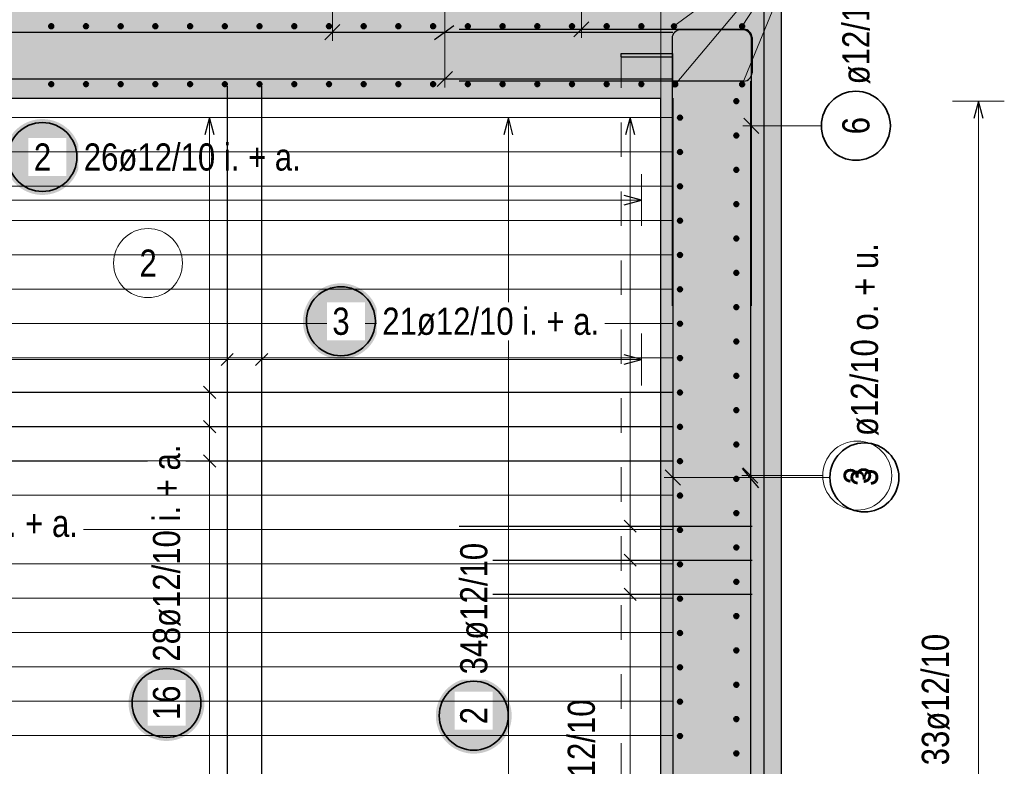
# Model space of a CAD drawing. Header units: millimetres. Extents: x 0 to 30.5, y -1.8 to 21.
# Tile 24 of 34: x 13.6 to 16.4, y 15.8 to 18. Entities that reach past the tile are written whole.
import ezdxf

# ---------------------------------------------------------------- set-up
doc = ezdxf.new("R2010")
doc.units = ezdxf.units.MM
doc.linetypes.add('HIDDEN', pattern=[0.375, 0.25, -0.125])
for name, color, linetype, lineweight in [('Geschnittene Kanten', 7, 'Continuous', 20), ('nplo', 7, 'Continuous', 20), ('Schraffuren', 7, 'Continuous', 20)]:
    doc.layers.add(name, color=color, linetype=linetype, lineweight=lineweight)
doc.styles.add('Arial Narrow', font='ARIALN.TTF')
doc.linetypes.add('STRAKON_Linetype_13', pattern='A,15,[130,ltypeshp.shx,S=1.875,R=-30,X=0,Y=0],-1.875,[130,ltypeshp.shx,S=1.875,R=-30,X=0,Y=0]', length=16.875)

msp = doc.modelspace()

# ---------------------------------------------------------------- hatches: boundary and pattern name
at = {"lineweight": 25, "true_color": 0xcef2bf}
for points in [[(12.838238, 17.757504), (15.453238, 17.757504), (15.453238, 18.007504), (12.838238, 18.007504)], [(15.753238, 14.357504), (15.753238, 18.007504), (15.453238, 18.007504), (15.453238, 14.357504)]]:
    msp.add_hatch(color=254, dxfattribs=at).paths.add_polyline_path(points)
at = {"lineweight": 25, "true_color": 0xffffff}
for points in [[(13.769444, 17.587234), (13.769377, 17.591073), (13.769176, 17.594907), (13.768841, 17.598732), (13.768373, 17.602543), (13.767773, 17.606335), (13.76704, 17.610104), (13.766176, 17.613845), (13.765183, 17.617554), (13.76406, 17.621225), (13.76281, 17.624856), (13.761434, 17.62844), (13.759934, 17.631975), (13.758311, 17.635454), (13.756568, 17.638875), (13.754707, 17.642234), (13.752729, 17.645525), (13.750638, 17.648745), (13.748436, 17.65189), (13.746125, 17.654956), (13.743709, 17.65794), (13.74119, 17.660838), (13.738571, 17.663646), (13.735856, 17.666361), (13.733048, 17.66898), (13.73015, 17.671498), (13.727167, 17.673915), (13.7241, 17.676225), (13.720955, 17.678428), (13.717735, 17.680519), (13.714444, 17.682496), (13.711086, 17.684358), (13.707665, 17.686101), (13.704185, 17.687724), (13.700651, 17.689224), (13.697066, 17.6906), (13.693436, 17.69185), (13.689764, 17.692972), (13.686055, 17.693966), (13.682314, 17.69483), (13.678545, 17.695562), (13.674753, 17.696163), (13.670942, 17.696631), (13.667117, 17.696966), (13.663283, 17.697167), (13.659444, 17.697234), (13.655605, 17.697167), (13.651771, 17.696966), (13.647946, 17.696631), (13.644135, 17.696163), (13.640342, 17.695562), (13.636573, 17.69483), (13.632832, 17.693966), (13.629124, 17.692972), (13.625452, 17.69185), (13.621822, 17.6906), (13.618237, 17.689224), (13.614703, 17.687724), (13.611223, 17.686101), (13.607802, 17.684358), (13.604444, 17.682496), (13.601153, 17.680519), (13.597933, 17.678428), (13.594787, 17.676225), (13.591721, 17.673915), (13.588737, 17.671498), (13.585839, 17.66898), (13.583031, 17.666361), (13.580316, 17.663646), (13.577698, 17.660838), (13.575179, 17.65794), (13.572763, 17.654956), (13.570452, 17.65189), (13.56825, 17.648745), (13.566158, 17.645525), (13.564181, 17.642234), (13.56232, 17.638875), (13.560576, 17.635454), (13.558954, 17.631975), (13.557454, 17.62844), (13.556078, 17.624856), (13.554828, 17.621225), (13.553705, 17.617554), (13.552711, 17.613845), (13.551848, 17.610104), (13.551115, 17.606335), (13.550514, 17.602543), (13.550046, 17.598732), (13.549712, 17.594907), (13.549511, 17.591073), (13.549444, 17.587234), (13.549511, 17.583395), (13.549712, 17.57956), (13.550046, 17.575735), (13.550514, 17.571925), (13.551115, 17.568132), (13.551848, 17.564363), (13.552711, 17.560622), (13.553705, 17.556913), (13.554828, 17.553242), (13.556078, 17.549611), (13.557454, 17.546027), (13.558954, 17.542493), (13.560576, 17.539013), (13.56232, 17.535592), (13.564181, 17.532234), (13.566158, 17.528942), (13.56825, 17.525722), (13.570452, 17.522577), (13.572763, 17.519511), (13.575179, 17.516527), (13.577698, 17.513629), (13.580316, 17.510821), (13.583031, 17.508106), (13.585839, 17.505488), (13.588737, 17.502969), (13.591721, 17.500552), (13.594787, 17.498242), (13.597933, 17.496039), (13.601153, 17.493948), (13.604444, 17.491971), (13.607802, 17.490109), (13.611223, 17.488366), (13.614703, 17.486744), (13.618237, 17.485243), (13.621822, 17.483867), (13.625452, 17.482617), (13.629124, 17.481495), (13.632832, 17.480501), (13.636573, 17.479637), (13.640342, 17.478905), (13.644135, 17.478304), (13.647946, 17.477836), (13.651771, 17.477502), (13.655605, 17.477301), (13.659444, 17.477234), (13.663283, 17.477301), (13.667117, 17.477502), (13.670942, 17.477836), (13.674753, 17.478304), (13.678545, 17.478905), (13.682314, 17.479637), (13.686055, 17.480501), (13.689764, 17.481495), (13.693436, 17.482617), (13.697066, 17.483867), (13.700651, 17.485243), (13.704185, 17.486744), (13.707665, 17.488366), (13.711086, 17.490109), (13.714444, 17.491971), (13.717735, 17.493948), (13.720955, 17.496039), (13.7241, 17.498242), (13.727167, 17.500552), (13.73015, 17.502969), (13.733048, 17.505488), (13.735856, 17.508106), (13.738571, 17.510821), (13.74119, 17.513629), (13.743709, 17.516527), (13.746125, 17.519511), (13.748436, 17.522577), (13.750638, 17.525722), (13.752729, 17.528942), (13.754707, 17.532234), (13.756568, 17.535592), (13.758311, 17.539013), (13.759934, 17.542493), (13.761434, 17.546027), (13.76281, 17.549611), (13.76406, 17.553242), (13.765183, 17.556913), (13.766176, 17.560622), (13.76704, 17.564363), (13.767773, 17.568132), (13.768373, 17.571925), (13.768841, 17.575735), (13.769176, 17.57956)], [(14.635332, 17.110948), (14.635265, 17.114787), (14.635064, 17.118621), (14.63473, 17.122446), (14.634262, 17.126257), (14.633661, 17.130049), (14.632929, 17.133818), (14.632065, 17.137559), (14.631071, 17.141268), (14.629949, 17.14494), (14.628699, 17.14857), (14.627323, 17.152155), (14.625822, 17.155689), (14.6242, 17.159169), (14.622457, 17.16259), (14.620595, 17.165948), (14.618618, 17.169239), (14.616527, 17.172459), (14.614324, 17.175604), (14.612014, 17.178671), (14.609597, 17.181655), (14.607078, 17.184552), (14.60446, 17.18736), (14.601745, 17.190075), (14.598937, 17.192694), (14.596039, 17.195213), (14.593055, 17.197629), (14.589989, 17.19994), (14.586844, 17.202142), (14.583624, 17.204233), (14.580332, 17.206211), (14.576974, 17.208072), (14.573553, 17.209815), (14.570073, 17.211438), (14.566539, 17.212938), (14.562955, 17.214314), (14.559324, 17.215564), (14.555652, 17.216687), (14.551944, 17.217681), (14.548203, 17.218544), (14.544434, 17.219277), (14.540641, 17.219877), (14.536831, 17.220345), (14.533006, 17.22068), (14.529171, 17.220881), (14.525332, 17.220948), (14.521493, 17.220881), (14.517659, 17.22068), (14.513834, 17.220345), (14.510023, 17.219877), (14.506231, 17.219277), (14.502462, 17.218544), (14.498721, 17.217681), (14.495012, 17.216687), (14.491341, 17.215564), (14.48771, 17.214314), (14.484126, 17.212938), (14.480591, 17.211438), (14.477112, 17.209815), (14.473691, 17.208072), (14.470332, 17.206211), (14.467041, 17.204233), (14.463821, 17.202142), (14.460676, 17.19994), (14.45761, 17.197629), (14.454626, 17.195213), (14.451728, 17.192694), (14.44892, 17.190075), (14.446205, 17.18736), (14.443586, 17.184552), (14.441067, 17.181655), (14.438651, 17.178671), (14.436341, 17.175604), (14.434138, 17.172459), (14.432047, 17.169239), (14.43007, 17.165948), (14.428208, 17.16259), (14.426465, 17.159169), (14.424842, 17.155689), (14.423342, 17.152155), (14.421966, 17.14857), (14.420716, 17.14494), (14.419594, 17.141268), (14.4186, 17.137559), (14.417736, 17.133818), (14.417004, 17.130049), (14.416403, 17.126257), (14.415935, 17.122446), (14.4156, 17.118621), (14.415399, 17.114787), (14.415332, 17.110948), (14.415399, 17.107109), (14.4156, 17.103275), (14.415935, 17.09945), (14.416403, 17.095639), (14.417004, 17.091847), (14.417736, 17.088078), (14.4186, 17.084337), (14.419594, 17.080628), (14.420716, 17.076956), (14.421966, 17.073326), (14.423342, 17.069741), (14.424842, 17.066207), (14.426465, 17.062727), (14.428208, 17.059306), (14.43007, 17.055948), (14.432047, 17.052657), (14.434138, 17.049437), (14.436341, 17.046292), (14.438651, 17.043225), (14.441067, 17.040241), (14.443586, 17.037344), (14.446205, 17.034536), (14.44892, 17.031821), (14.451728, 17.029202), (14.454626, 17.026683), (14.45761, 17.024267), (14.460676, 17.021956), (14.463821, 17.019754), (14.467041, 17.017663), (14.470332, 17.015685), (14.473691, 17.013824), (14.477112, 17.012081), (14.480591, 17.010458), (14.484126, 17.008958), (14.48771, 17.007582), (14.491341, 17.006332), (14.495012, 17.005209), (14.498721, 17.004215), (14.502462, 17.003352), (14.506231, 17.002619), (14.510023, 17.002019), (14.513834, 17.001551), (14.517659, 17.001216), (14.521493, 17.001015), (14.525332, 17.000948), (14.529171, 17.001015), (14.533006, 17.001216), (14.536831, 17.001551), (14.540641, 17.002019), (14.544434, 17.002619), (14.548203, 17.003352), (14.551944, 17.004215), (14.555652, 17.005209), (14.559324, 17.006332), (14.562955, 17.007582), (14.566539, 17.008958), (14.570073, 17.010458), (14.573553, 17.012081), (14.576974, 17.013824), (14.580332, 17.015685), (14.583624, 17.017663), (14.586844, 17.019754), (14.589989, 17.021956), (14.593055, 17.024267), (14.596039, 17.026683), (14.598937, 17.029202), (14.601745, 17.031821), (14.60446, 17.034536), (14.607078, 17.037344), (14.609597, 17.040241), (14.612014, 17.043225), (14.614324, 17.046292), (14.616527, 17.049437), (14.618618, 17.052657), (14.620595, 17.055948), (14.622457, 17.059306), (14.6242, 17.062727), (14.625822, 17.066207), (14.627323, 17.069741), (14.628699, 17.073326), (14.629949, 17.076956), (14.631071, 17.080628), (14.632065, 17.084337), (14.632929, 17.088078), (14.633661, 17.091847), (14.634262, 17.095639), (14.63473, 17.09945), (14.635064, 17.103275)], [(14.129457, 16.003937), (14.12939, 16.007776), (14.129189, 16.011611), (14.128854, 16.015436), (14.128387, 16.019247), (14.127786, 16.023039), (14.127053, 16.026808), (14.12619, 16.030549), (14.125196, 16.034258), (14.124073, 16.037929), (14.122823, 16.04156), (14.121447, 16.045144), (14.119947, 16.048679), (14.118324, 16.052158), (14.116581, 16.055579), (14.11472, 16.058937), (14.112742, 16.062229), (14.110651, 16.065449), (14.108449, 16.068594), (14.106138, 16.07166), (14.103722, 16.074644), (14.101203, 16.077542), (14.098584, 16.08035), (14.095869, 16.083065), (14.093061, 16.085683), (14.090164, 16.088202), (14.08718, 16.090619), (14.084113, 16.092929), (14.080968, 16.095132), (14.077748, 16.097223), (14.074457, 16.0992), (14.071099, 16.101062), (14.067678, 16.102805), (14.064198, 16.104427), (14.060664, 16.105928), (14.057079, 16.107304), (14.053449, 16.108554), (14.049777, 16.109676), (14.046068, 16.11067), (14.042327, 16.111534), (14.038558, 16.112266), (14.034766, 16.112867), (14.030955, 16.113335), (14.02713, 16.11367), (14.023296, 16.11387), (14.019457, 16.113937), (14.015618, 16.11387), (14.011784, 16.11367), (14.007959, 16.113335), (14.004148, 16.112867), (14.000356, 16.112266), (13.996587, 16.111534), (13.992846, 16.11067), (13.989137, 16.109676), (13.985465, 16.108554), (13.981835, 16.107304), (13.97825, 16.105928), (13.974716, 16.104427), (13.971236, 16.102805), (13.967815, 16.101062), (13.964457, 16.0992), (13.961166, 16.097223), (13.957946, 16.095132), (13.954801, 16.092929), (13.951734, 16.090619), (13.94875, 16.088202), (13.945853, 16.085683), (13.943045, 16.083065), (13.94033, 16.08035), (13.937711, 16.077542), (13.935192, 16.074644), (13.932776, 16.07166), (13.930465, 16.068594), (13.928263, 16.065449), (13.926172, 16.062229), (13.924194, 16.058937), (13.922333, 16.055579), (13.92059, 16.052158), (13.918967, 16.048679), (13.917467, 16.045144), (13.916091, 16.04156), (13.914841, 16.037929), (13.913718, 16.034258), (13.912725, 16.030549), (13.911861, 16.026808), (13.911128, 16.023039), (13.910528, 16.019247), (13.91006, 16.015436), (13.909725, 16.011611), (13.909524, 16.007776), (13.909457, 16.003937), (13.909524, 16.000099), (13.909725, 15.996264), (13.91006, 15.992439), (13.910528, 15.988628), (13.911128, 15.984836), (13.911861, 15.981067), (13.912725, 15.977326), (13.913718, 15.973617), (13.914841, 15.969946), (13.916091, 15.966315), (13.917467, 15.962731), (13.918967, 15.959196), (13.92059, 15.955717), (13.922333, 15.952296), (13.924194, 15.948937), (13.926172, 15.945646), (13.928263, 15.942426), (13.930465, 15.939281), (13.932776, 15.936215), (13.935192, 15.933231), (13.937711, 15.930333), (13.94033, 15.927525), (13.943045, 15.92481), (13.945853, 15.922192), (13.94875, 15.919673), (13.951734, 15.917256), (13.954801, 15.914946), (13.957946, 15.912743), (13.961166, 15.910652), (13.964457, 15.908675), (13.967815, 15.906813), (13.971236, 15.90507), (13.974716, 15.903447), (13.97825, 15.901947), (13.981835, 15.900571), (13.985465, 15.899321), (13.989137, 15.898199), (13.992846, 15.897205), (13.996587, 15.896341), (14.000356, 15.895609), (14.004148, 15.895008), (14.007959, 15.89454), (14.011784, 15.894205), (14.015618, 15.894004), (14.019457, 15.893937), (14.023296, 15.894004), (14.02713, 15.894205), (14.030955, 15.89454), (14.034766, 15.895008), (14.038558, 15.895609), (14.042327, 15.896341), (14.046068, 15.897205), (14.049777, 15.898199), (14.053449, 15.899321), (14.057079, 15.900571), (14.060664, 15.901947), (14.064198, 15.903447), (14.067678, 15.90507), (14.071099, 15.906813), (14.074457, 15.908675), (14.077748, 15.910652), (14.080968, 15.912743), (14.084113, 15.914946), (14.08718, 15.917256), (14.090164, 15.919673), (14.093061, 15.922192), (14.095869, 15.92481), (14.098584, 15.927525), (14.101203, 15.930333), (14.103722, 15.933231), (14.106138, 15.936215), (14.108449, 15.939281), (14.110651, 15.942426), (14.112742, 15.945646), (14.11472, 15.948937), (14.116581, 15.952296), (14.118324, 15.955717), (14.119947, 15.959196), (14.121447, 15.962731), (14.122823, 15.966315), (14.124073, 15.969946), (14.125196, 15.973617), (14.12619, 15.977326), (14.127053, 15.981067), (14.127786, 15.984836), (14.128387, 15.988628), (14.128854, 15.992439), (14.129189, 15.996264)], [(15.020814, 15.967088), (15.020747, 15.970927), (15.020547, 15.974761), (15.020212, 15.978586), (15.019744, 15.982397), (15.019143, 15.986189), (15.018411, 15.989958), (15.017547, 15.993699), (15.016553, 15.997408), (15.015431, 16.001079), (15.014181, 16.00471), (15.012805, 16.008294), (15.011304, 16.011829), (15.009682, 16.015308), (15.007939, 16.018729), (15.006077, 16.022088), (15.0041, 16.025379), (15.002009, 16.028599), (14.999806, 16.031744), (14.997496, 16.03481), (14.995079, 16.037794), (14.99256, 16.040692), (14.989942, 16.0435), (14.987227, 16.046215), (14.984419, 16.048834), (14.981521, 16.051353), (14.978537, 16.053769), (14.975471, 16.056079), (14.972326, 16.058282), (14.969106, 16.060373), (14.965814, 16.06235), (14.962456, 16.064212), (14.959035, 16.065955), (14.955556, 16.067578), (14.952021, 16.069078), (14.948437, 16.070454), (14.944806, 16.071704), (14.941135, 16.072826), (14.937426, 16.07382), (14.933685, 16.074684), (14.929916, 16.075416), (14.926124, 16.076017), (14.922313, 16.076485), (14.918488, 16.07682), (14.914653, 16.077021), (14.910814, 16.077088), (14.906976, 16.077021), (14.903141, 16.07682), (14.899316, 16.076485), (14.895505, 16.076017), (14.891713, 16.075416), (14.887944, 16.074684), (14.884203, 16.07382), (14.880494, 16.072826), (14.876823, 16.071704), (14.873192, 16.070454), (14.869608, 16.069078), (14.866073, 16.067578), (14.862594, 16.065955), (14.859173, 16.064212), (14.855814, 16.06235), (14.852523, 16.060373), (14.849303, 16.058282), (14.846158, 16.056079), (14.843092, 16.053769), (14.840108, 16.051353), (14.83721, 16.048834), (14.834402, 16.046215), (14.831687, 16.0435), (14.829069, 16.040692), (14.82655, 16.037794), (14.824133, 16.03481), (14.821823, 16.031744), (14.81962, 16.028599), (14.817529, 16.025379), (14.815552, 16.022088), (14.81369, 16.018729), (14.811947, 16.015308), (14.810324, 16.011829), (14.808824, 16.008294), (14.807448, 16.00471), (14.806198, 16.001079), (14.805076, 15.997408), (14.804082, 15.993699), (14.803218, 15.989958), (14.802486, 15.986189), (14.801885, 15.982397), (14.801417, 15.978586), (14.801082, 15.974761), (14.800881, 15.970927), (14.800814, 15.967088), (14.800881, 15.963249), (14.801082, 15.959414), (14.801417, 15.955589), (14.801885, 15.951779), (14.802486, 15.947986), (14.803218, 15.944217), (14.804082, 15.940476), (14.805076, 15.936768), (14.806198, 15.933096), (14.807448, 15.929465), (14.808824, 15.925881), (14.810324, 15.922347), (14.811947, 15.918867), (14.81369, 15.915446), (14.815552, 15.912088), (14.817529, 15.908796), (14.81962, 15.905576), (14.821823, 15.902431), (14.824133, 15.899365), (14.82655, 15.896381), (14.829069, 15.893483), (14.831687, 15.890675), (14.834402, 15.88796), (14.83721, 15.885342), (14.840108, 15.882823), (14.843092, 15.880406), (14.846158, 15.878096), (14.849303, 15.875893), (14.852523, 15.873802), (14.855814, 15.871825), (14.859173, 15.869963), (14.862594, 15.86822), (14.866073, 15.866598), (14.869608, 15.865097), (14.873192, 15.863721), (14.876823, 15.862471), (14.880494, 15.861349), (14.884203, 15.860355), (14.887944, 15.859491), (14.891713, 15.858759), (14.895505, 15.858158), (14.899316, 15.85769), (14.903141, 15.857356), (14.906976, 15.857155), (14.910814, 15.857088), (14.914653, 15.857155), (14.918488, 15.857356), (14.922313, 15.85769), (14.926124, 15.858158), (14.929916, 15.858759), (14.933685, 15.859491), (14.937426, 15.860355), (14.941135, 15.861349), (14.944806, 15.862471), (14.948437, 15.863721), (14.952021, 15.865097), (14.955556, 15.866598), (14.959035, 15.86822), (14.962456, 15.869963), (14.965814, 15.871825), (14.969106, 15.873802), (14.972326, 15.875893), (14.975471, 15.878096), (14.978537, 15.880406), (14.981521, 15.882823), (14.984419, 15.885342), (14.987227, 15.88796), (14.989942, 15.890675), (14.99256, 15.893483), (14.995079, 15.896381), (14.997496, 15.899365), (14.999806, 15.902431), (15.002009, 15.905576), (15.0041, 15.908796), (15.006077, 15.912088), (15.007939, 15.915446), (15.009682, 15.918867), (15.011304, 15.922347), (15.012805, 15.925881), (15.014181, 15.929465), (15.015431, 15.933096), (15.016553, 15.936768), (15.017547, 15.940476), (15.018411, 15.944217), (15.019143, 15.947986), (15.019744, 15.951779), (15.020212, 15.955589), (15.020547, 15.959414)]]:
    msp.add_hatch(color=7, dxfattribs=at).paths.add_polyline_path(points)
at = {"layer": 'Schraffuren', "lineweight": 25, "true_color": 0xeaffea}
msp.add_hatch(color=7, dxfattribs=at).paths.add_polyline_path([(15.803238, 13.557743), (15.803238, 18.057504), (15.753238, 18.057504), (15.753238, 14.357504), (15.738238, 13.557743)])
at = {"layer": 'Schraffuren', "lineweight": 25, "true_color": 0xff0000}
msp.add_hatch(color=1, dxfattribs=at).paths.add_polyline_path([(15.488238, 17.877504), (15.488238, 17.887504), (15.338238, 17.887504), (15.338238, 17.877504)])

# ---------------------------------------------------------------- linework, layer by layer
at = {"color": 9, "linetype": 'Continuous', "lineweight": 0}
for p, q in [((14.500648, 18.293836), (14.500648, 17.924128)), ((14.478551, 17.927031), (14.522745, 17.971225)), ((15.691141, 16.68549), (15.735335, 16.641296)), ((15.923376, 16.663393), (15.688238, 16.663393))]:
    msp.add_line(p, q, dxfattribs=at)
at = {"color": 5, "linetype": 'Continuous', "lineweight": 18}
for p, q in [((14.826978, 18.304412), (14.826978, 17.788504)), ((15.222928, 18.275875), (15.222928, 17.932504)), ((15.491545, 17.966197), (15.875444, 18.251434)), ((15.495398, 17.79792), (15.875444, 18.251434)), ((15.689367, 17.966197), (15.875444, 18.251434)), ((15.689367, 17.79792), (15.875444, 18.251434)), ((16.45, 17.749128), (16.3, 17.749128)), ((16.375, 17.749128), (16.375, 14.563507)), ((14.219457, 17.701504), (14.069457, 17.701504)), ((15.086208, 17.7015), (14.936208, 17.7015)), ((15.011208, 14.413504), (15.011208, 17.7015)), ((15.439432, 17.701504), (15.289432, 17.701504)), ((15.364432, 14.443507), (15.364432, 17.701504)), ((15.91944, 17.677808), (15.691099, 17.677808)), ((15.397236, 17.387234), (15.397236, 17.537234)), ((12.879238, 17.462234), (15.397236, 17.462234)), ((14.195218, 16.925), (14.195218, 17.075)), ((14.295386, 16.925), (14.295386, 17.075)), ((15.397238, 16.925), (15.397238, 17.075)), ((15.397238, 17), (13.39387, 17)), ((14.069457, 16.905069), (14.219457, 16.905069)), ((14.069457, 16.805515), (14.219457, 16.805515)), ((14.069457, 16.70596), (14.219457, 16.70596)), ((15.944132, 16.658048), (15.463238, 16.658048)), ((15.289432, 16.516778), (15.439432, 16.516778)), ((15.289432, 16.41805), (15.439432, 16.41805)), ((15.289432, 16.319323), (15.439432, 16.319323))]:
    msp.add_line(p, q, dxfattribs=at)
at = {"color": 6, "linetype": 'STRAKON_Linetype_13', "lineweight": 13, "ltscale": 0.01}
msp.add_line((15.453238, 17.757504), (15.453238, 18.007504), dxfattribs=at)
at = {"color": 3, "linetype": 'Continuous', "lineweight": 25}
for p, q in [((14.797091, 17.927892), (14.853028, 17.968912)), ((15.200831, 17.935407), (15.245025, 17.979601)), ((12.894237, 17.949128), (15.488237, 17.949128)), ((14.868238, 17.957504), (15.694238, 17.957504)), ((15.692099, 17.955581), (15.510099, 17.955581)), ((15.486099, 17.931581), (15.486099, 17.155581)), ((15.716099, 17.155581), (15.716099, 17.931581)), ((15.718238, 17.933504), (15.718238, 17.831504)), ((14.804881, 17.791407), (14.849075, 17.835601)), ((12.894237, 17.813504), (15.488237, 17.813504)), ((15.694238, 17.807504), (14.868238, 17.807504)), ((15.713238, 17.807504), (15.713238, 14.407504)), ((15.488238, 17.757504), (15.488238, 14.357504)), ((16.375, 17.749128), (16.361603, 17.699128)), ((16.388397, 17.699128), (16.375, 17.749128)), ((14.144457, 17.701504), (14.13106, 17.651504)), ((14.157855, 17.651504), (14.144457, 17.701504)), ((15.011208, 17.7015), (14.99781, 17.6515)), ((15.024605, 17.6515), (15.011208, 17.7015)), ((15.364432, 17.701504), (15.351035, 17.651504)), ((15.37783, 17.651504), (15.364432, 17.701504)), ((15.694002, 17.699905), (15.738196, 17.65571)), ((15.397236, 17.462234), (15.347236, 17.475631)), ((15.347236, 17.448836), (15.397236, 17.462234)), ((14.17754, 16.982322), (14.212895, 17.017678)), ((14.277708, 16.982322), (14.313064, 17.017678)), ((15.397238, 17), (15.347238, 17.013397)), ((15.347238, 16.986603), (15.397238, 17)), ((14.126779, 16.922747), (14.162135, 16.887391)), ((12.894237, 16.905069), (15.488237, 16.905069)), ((12.894237, 16.805515), (15.488237, 16.805515)), ((14.126779, 16.823192), (14.162135, 16.787837)), ((14.126779, 16.723638), (14.162135, 16.688283)), ((12.894237, 16.70596), (15.488237, 16.70596)), ((15.689623, 16.68443), (15.73672, 16.628362)), ((15.466141, 16.680145), (15.510335, 16.635951)), ((14.868238, 16.516778), (15.718238, 16.516778)), ((15.346754, 16.534455), (15.38211, 16.4991)), ((15.346754, 16.435728), (15.38211, 16.400373)), ((14.868238, 16.41805), (15.718238, 16.41805)), ((14.868238, 16.319323), (15.718238, 16.319323)), ((15.346754, 16.337001), (15.38211, 16.301646))]:
    msp.add_line(p, q, dxfattribs=at)
at = {"color": 6, "linetype": 'HIDDEN', "lineweight": 13, "ltscale": 0.25}
for p, q in [((15.338238, 17.887504), (15.338238, 14.501644)), ((15.488238, 17.887504), (15.488238, 14.501644))]:
    msp.add_line(p, q, dxfattribs=at)
at = {"color": 4, "linetype": 'Continuous', "lineweight": 50}
for centre, radius in [((13.684997, 17.966504), 0.006), ((13.684997, 17.966504), 0.006), ((13.684997, 17.966504), 0.0054), ((13.684997, 17.966504), 0.0042), ((13.684997, 17.966504), 0.003), ((13.684997, 17.966504), 0.0018), ((13.785717, 17.966504), 0.006), ((13.785717, 17.966504), 0.006), ((13.785717, 17.966504), 0.0054), ((13.785717, 17.966504), 0.0042), ((13.785717, 17.966504), 0.003), ((13.785717, 17.966504), 0.0018), ((13.886437, 17.966504), 0.006), ((13.886437, 17.966504), 0.006), ((13.886437, 17.966504), 0.0054), ((13.886437, 17.966504), 0.0042), ((13.886437, 17.966504), 0.003), ((13.886437, 17.966504), 0.0018), ((13.987157, 17.966504), 0.006), ((13.987157, 17.966504), 0.006), ((13.987157, 17.966504), 0.0054), ((13.987157, 17.966504), 0.0042), ((13.987157, 17.966504), 0.003), ((13.987157, 17.966504), 0.0018), ((14.087877, 17.966504), 0.006), ((14.087877, 17.966504), 0.006), ((14.087877, 17.966504), 0.0054), ((14.087877, 17.966504), 0.0042), ((14.087877, 17.966504), 0.003), ((14.087877, 17.966504), 0.0018), ((14.188597, 17.966504), 0.006), ((14.188597, 17.966504), 0.006), ((14.188597, 17.966504), 0.0054), ((14.188597, 17.966504), 0.0042), ((14.188597, 17.966504), 0.003), ((14.188597, 17.966504), 0.0018), ((14.289317, 17.966504), 0.006), ((14.289317, 17.966504), 0.006), ((14.289317, 17.966504), 0.0054), ((14.289317, 17.966504), 0.0042), ((14.289317, 17.966504), 0.003), ((14.289317, 17.966504), 0.0018), ((14.390037, 17.966504), 0.006), ((14.390037, 17.966504), 0.006), ((14.390037, 17.966504), 0.0054), ((14.390037, 17.966504), 0.0042), ((14.390037, 17.966504), 0.003), ((14.390037, 17.966504), 0.0018), ((14.490757, 17.966504), 0.006), ((14.490757, 17.966504), 0.006), ((14.490757, 17.966504), 0.0054), ((14.490757, 17.966504), 0.0042), ((14.490757, 17.966504), 0.003), ((14.490757, 17.966504), 0.0018), ((14.591477, 17.966504), 0.006), ((14.591477, 17.966504), 0.006), ((14.591477, 17.966504), 0.0054), ((14.591477, 17.966504), 0.0042), ((14.591477, 17.966504), 0.003), ((14.591477, 17.966504), 0.0018), ((14.692196, 17.966504), 0.006), ((14.692196, 17.966504), 0.006), ((14.692196, 17.966504), 0.0054), ((14.692196, 17.966504), 0.0042), ((14.692196, 17.966504), 0.003), ((14.692196, 17.966504), 0.0018), ((14.792916, 17.966504), 0.006), ((14.792916, 17.966504), 0.006), ((14.792916, 17.966504), 0.0054), ((14.792916, 17.966504), 0.0042), ((14.792916, 17.966504), 0.003), ((14.792916, 17.966504), 0.0018), ((14.893636, 17.966504), 0.006), ((14.893636, 17.966504), 0.006), ((14.893636, 17.966504), 0.0054), ((14.893636, 17.966504), 0.0042), ((14.893636, 17.966504), 0.003), ((14.893636, 17.966504), 0.0018), ((14.994356, 17.966504), 0.006), ((14.994356, 17.966504), 0.006), ((14.994356, 17.966504), 0.0054), ((14.994356, 17.966504), 0.0042), ((14.994356, 17.966504), 0.003), ((14.994356, 17.966504), 0.0018), ((15.095076, 17.966504), 0.006), ((15.095076, 17.966504), 0.006), ((15.095076, 17.966504), 0.0054), ((15.095076, 17.966504), 0.0042), ((15.095076, 17.966504), 0.003), ((15.095076, 17.966504), 0.0018), ((15.195796, 17.966504), 0.006), ((15.195796, 17.966504), 0.006), ((15.195796, 17.966504), 0.0054), ((15.195796, 17.966504), 0.0042), ((15.195796, 17.966504), 0.003), ((15.195796, 17.966504), 0.0018), ((15.296516, 17.966504), 0.006), ((15.296516, 17.966504), 0.006), ((15.296516, 17.966504), 0.0054), ((15.296516, 17.966504), 0.0042), ((15.296516, 17.966504), 0.003), ((15.296516, 17.966504), 0.0018), ((15.397236, 17.966504), 0.006), ((15.397236, 17.966504), 0.006), ((15.397236, 17.966504), 0.0054), ((15.397236, 17.966504), 0.0042), ((15.397236, 17.966504), 0.003), ((15.397236, 17.966504), 0.0018), ((15.491545, 17.966197), 0.006), ((15.491545, 17.966197), 0.006), ((15.491545, 17.966197), 0.0054), ((15.491545, 17.966197), 0.0042), ((15.491545, 17.966197), 0.003), ((15.491545, 17.966197), 0.0018), ((15.689367, 17.966197), 0.006), ((15.689367, 17.966197), 0.006), ((15.689367, 17.966197), 0.0054), ((15.689367, 17.966197), 0.0042), ((15.689367, 17.966197), 0.003), ((15.689367, 17.966197), 0.0018), ((13.684997, 17.966504), 0.0006), ((13.785717, 17.966504), 0.0006), ((13.886437, 17.966504), 0.0006), ((13.987157, 17.966504), 0.0006), ((14.087877, 17.966504), 0.0006), ((14.188597, 17.966504), 0.0006), ((14.289317, 17.966504), 0.0006), ((14.390037, 17.966504), 0.0006), ((14.490757, 17.966504), 0.0006), ((14.591477, 17.966504), 0.0006), ((14.692196, 17.966504), 0.0006), ((14.792916, 17.966504), 0.0006), ((14.893636, 17.966504), 0.0006), ((14.994356, 17.966504), 0.0006), ((15.095076, 17.966504), 0.0006), ((15.195796, 17.966504), 0.0006), ((15.296516, 17.966504), 0.0006), ((15.397236, 17.966504), 0.0006), ((15.491545, 17.966197), 0.0006), ((15.689367, 17.966197), 0.0006), ((13.684997, 17.798504), 0.006), ((13.684997, 17.798504), 0.006), ((13.684997, 17.798504), 0.0054), ((13.684997, 17.798504), 0.0042), ((13.684997, 17.798504), 0.003), ((13.684997, 17.798504), 0.0018), ((13.684997, 17.798504), 0.0006), ((13.785717, 17.798504), 0.006), ((13.785717, 17.798504), 0.006), ((13.785717, 17.798504), 0.0054), ((13.785717, 17.798504), 0.0042), ((13.785717, 17.798504), 0.003), ((13.785717, 17.798504), 0.0018), ((13.785717, 17.798504), 0.0006), ((13.886437, 17.798504), 0.006), ((13.886437, 17.798504), 0.006), ((13.886437, 17.798504), 0.0054), ((13.886437, 17.798504), 0.0042), ((13.886437, 17.798504), 0.003), ((13.886437, 17.798504), 0.0018), ((13.886437, 17.798504), 0.0006), ((13.987157, 17.798504), 0.006), ((13.987157, 17.798504), 0.006), ((13.987157, 17.798504), 0.0054), ((13.987157, 17.798504), 0.0042), ((13.987157, 17.798504), 0.003), ((13.987157, 17.798504), 0.0018), ((13.987157, 17.798504), 0.0006), ((14.087877, 17.798504), 0.006), ((14.087877, 17.798504), 0.006), ((14.087877, 17.798504), 0.0054), ((14.087877, 17.798504), 0.0042), ((14.087877, 17.798504), 0.003), ((14.087877, 17.798504), 0.0018), ((14.087877, 17.798504), 0.0006), ((14.188597, 17.798504), 0.006), ((14.188597, 17.798504), 0.006), ((14.188597, 17.798504), 0.0054), ((14.188597, 17.798504), 0.0042), ((14.188597, 17.798504), 0.003), ((14.188597, 17.798504), 0.0018), ((14.188597, 17.798504), 0.0006), ((14.289317, 17.798504), 0.006), ((14.289317, 17.798504), 0.006), ((14.289317, 17.798504), 0.0054), ((14.289317, 17.798504), 0.0042), ((14.289317, 17.798504), 0.003), ((14.289317, 17.798504), 0.0018), ((14.289317, 17.798504), 0.0006), ((14.390037, 17.798504), 0.006), ((14.390037, 17.798504), 0.006), ((14.390037, 17.798504), 0.0054), ((14.390037, 17.798504), 0.0042), ((14.390037, 17.798504), 0.003), ((14.390037, 17.798504), 0.0018), ((14.390037, 17.798504), 0.0006), ((14.490757, 17.798504), 0.006), ((14.490757, 17.798504), 0.006), ((14.490757, 17.798504), 0.0054), ((14.490757, 17.798504), 0.0042), ((14.490757, 17.798504), 0.003), ((14.490757, 17.798504), 0.0018), ((14.490757, 17.798504), 0.0006), ((14.591477, 17.798504), 0.006), ((14.591477, 17.798504), 0.006), ((14.591477, 17.798504), 0.0054), ((14.591477, 17.798504), 0.0042), ((14.591477, 17.798504), 0.003), ((14.591477, 17.798504), 0.0018), ((14.591477, 17.798504), 0.0006), ((14.692196, 17.798504), 0.006), ((14.692196, 17.798504), 0.006), ((14.692196, 17.798504), 0.0054), ((14.692196, 17.798504), 0.0042), ((14.692196, 17.798504), 0.003), ((14.692196, 17.798504), 0.0018), ((14.692196, 17.798504), 0.0006), ((14.792916, 17.798504), 0.006), ((14.792916, 17.798504), 0.006), ((14.792916, 17.798504), 0.0054), ((14.792916, 17.798504), 0.0042), ((14.792916, 17.798504), 0.003), ((14.792916, 17.798504), 0.0018), ((14.792916, 17.798504), 0.0006), ((14.893636, 17.798504), 0.006), ((14.893636, 17.798504), 0.006), ((14.893636, 17.798504), 0.0054), ((14.893636, 17.798504), 0.0042), ((14.893636, 17.798504), 0.003), ((14.893636, 17.798504), 0.0018), ((14.893636, 17.798504), 0.0006), ((14.994356, 17.798504), 0.006), ((14.994356, 17.798504), 0.006), ((14.994356, 17.798504), 0.0054), ((14.994356, 17.798504), 0.0042), ((14.994356, 17.798504), 0.003), ((14.994356, 17.798504), 0.0018), ((14.994356, 17.798504), 0.0006), ((15.095076, 17.798504), 0.006), ((15.095076, 17.798504), 0.006), ((15.095076, 17.798504), 0.0054), ((15.095076, 17.798504), 0.0042), ((15.095076, 17.798504), 0.003), ((15.095076, 17.798504), 0.0018), ((15.095076, 17.798504), 0.0006), ((15.195796, 17.798504), 0.006), ((15.195796, 17.798504), 0.006), ((15.195796, 17.798504), 0.0054), ((15.195796, 17.798504), 0.0042), ((15.195796, 17.798504), 0.003), ((15.195796, 17.798504), 0.0018), ((15.195796, 17.798504), 0.0006), ((15.296516, 17.798504), 0.006), ((15.296516, 17.798504), 0.006), ((15.296516, 17.798504), 0.0054), ((15.296516, 17.798504), 0.0042), ((15.296516, 17.798504), 0.003), ((15.296516, 17.798504), 0.0018), ((15.296516, 17.798504), 0.0006), ((15.397236, 17.798504), 0.006), ((15.397236, 17.798504), 0.006), ((15.397236, 17.798504), 0.0054), ((15.397236, 17.798504), 0.0042), ((15.397236, 17.798504), 0.003), ((15.397236, 17.798504), 0.0018), ((15.397236, 17.798504), 0.0006), ((15.495398, 17.79792), 0.006), ((15.495398, 17.79792), 0.006), ((15.495398, 17.79792), 0.0054), ((15.495398, 17.79792), 0.0042), ((15.495398, 17.79792), 0.003), ((15.495398, 17.79792), 0.0018), ((15.495398, 17.79792), 0.0006), ((15.689367, 17.79792), 0.006), ((15.689367, 17.79792), 0.006), ((15.689367, 17.79792), 0.0054), ((15.689367, 17.79792), 0.0042), ((15.689367, 17.79792), 0.003), ((15.689367, 17.79792), 0.0018), ((15.689367, 17.79792), 0.0006), ((15.672737, 17.749128), 0.006), ((15.672737, 17.749128), 0.006), ((15.672737, 17.749128), 0.0054), ((15.672737, 17.749128), 0.0042), ((15.672737, 17.749128), 0.003), ((15.672737, 17.749128), 0.0018), ((15.672737, 17.749128), 0.0006), ((15.509238, 17.7015), 0.006), ((15.509238, 17.7015), 0.006), ((15.509238, 17.7015), 0.0054), ((15.509238, 17.7015), 0.0042), ((15.509238, 17.7015), 0.003), ((15.509238, 17.7015), 0.0018), ((15.509238, 17.7015), 0.0006), ((15.672737, 17.649577), 0.006), ((15.672737, 17.649577), 0.006), ((15.672737, 17.649577), 0.0054), ((15.672737, 17.649577), 0.0042), ((15.672737, 17.649577), 0.003), ((15.672737, 17.649577), 0.0018), ((15.672737, 17.649577), 0.0006), ((15.509238, 17.601864), 0.006), ((15.509238, 17.601864), 0.006), ((15.509238, 17.601864), 0.0054), ((15.509238, 17.601864), 0.0042), ((15.509238, 17.601864), 0.003), ((15.509238, 17.601864), 0.0018), ((15.509238, 17.601864), 0.0006), ((15.672737, 17.550026), 0.006), ((15.672737, 17.550026), 0.006), ((15.672737, 17.550026), 0.0054), ((15.672737, 17.550026), 0.0042), ((15.672737, 17.550026), 0.003), ((15.672737, 17.550026), 0.0018), ((15.672737, 17.550026), 0.0006), ((15.509238, 17.502228), 0.006), ((15.509238, 17.502228), 0.006), ((15.509238, 17.502228), 0.0054), ((15.509238, 17.502228), 0.0042), ((15.509238, 17.502228), 0.003), ((15.509238, 17.502228), 0.0018), ((15.509238, 17.502228), 0.0006), ((15.672737, 17.450476), 0.006), ((15.672737, 17.450476), 0.006), ((15.672737, 17.450476), 0.0054), ((15.672737, 17.450476), 0.0042), ((15.672737, 17.450476), 0.003), ((15.672737, 17.450476), 0.0018), ((15.672737, 17.450476), 0.0006), ((15.509238, 17.402592), 0.006), ((15.509238, 17.402592), 0.006), ((15.509238, 17.402592), 0.0054), ((15.509238, 17.402592), 0.0042), ((15.509238, 17.402592), 0.003), ((15.509238, 17.402592), 0.0018), ((15.509238, 17.402592), 0.0006), ((15.672737, 17.350925), 0.006), ((15.672737, 17.350925), 0.006), ((15.672737, 17.350925), 0.0054), ((15.672737, 17.350925), 0.0042), ((15.672737, 17.350925), 0.003), ((15.672737, 17.350925), 0.0018), ((15.672737, 17.350925), 0.0006), ((15.509238, 17.302955), 0.006), ((15.509238, 17.302955), 0.006), ((15.509238, 17.302955), 0.0054), ((15.509238, 17.302955), 0.0042), ((15.509238, 17.302955), 0.003), ((15.509238, 17.302955), 0.0018), ((15.509238, 17.302955), 0.0006), ((15.672737, 17.251374), 0.006), ((15.672737, 17.251374), 0.006), ((15.672737, 17.251374), 0.0054), ((15.672737, 17.251374), 0.0042), ((15.672737, 17.251374), 0.003), ((15.672737, 17.251374), 0.0018), ((15.672737, 17.251374), 0.0006), ((15.509238, 17.203319), 0.006), ((15.509238, 17.203319), 0.006), ((15.509238, 17.203319), 0.0054), ((15.509238, 17.203319), 0.0042), ((15.509238, 17.203319), 0.003), ((15.509238, 17.203319), 0.0018), ((15.509238, 17.203319), 0.0006), ((15.672737, 17.151824), 0.006), ((15.672737, 17.151824), 0.006), ((15.672737, 17.151824), 0.0054), ((15.672737, 17.151824), 0.0042), ((15.672737, 17.151824), 0.003), ((15.672737, 17.151824), 0.0018), ((15.672737, 17.151824), 0.0006), ((15.509238, 17.103683), 0.006), ((15.509238, 17.103683), 0.006), ((15.509238, 17.103683), 0.0054), ((15.509238, 17.103683), 0.0042), ((15.509238, 17.103683), 0.003), ((15.509238, 17.103683), 0.0018), ((15.509238, 17.103683), 0.0006), ((15.672737, 17.052273), 0.006), ((15.672737, 17.052273), 0.006), ((15.672737, 17.052273), 0.0054), ((15.672737, 17.052273), 0.0042), ((15.672737, 17.052273), 0.003), ((15.672737, 17.052273), 0.0018), ((15.672737, 17.052273), 0.0006), ((15.509238, 17.004047), 0.006), ((15.509238, 17.004047), 0.006), ((15.509238, 17.004047), 0.0054), ((15.509238, 17.004047), 0.0042), ((15.509238, 17.004047), 0.003), ((15.509238, 17.004047), 0.0018), ((15.509238, 17.004047), 0.0006), ((15.672737, 16.952722), 0.006), ((15.672737, 16.952722), 0.006), ((15.672737, 16.952722), 0.0054), ((15.672737, 16.952722), 0.0042), ((15.672737, 16.952722), 0.003), ((15.672737, 16.952722), 0.0018), ((15.672737, 16.952722), 0.0006), ((15.509238, 16.90441), 0.006), ((15.509238, 16.90441), 0.006), ((15.509238, 16.90441), 0.0054), ((15.509238, 16.90441), 0.0042), ((15.509238, 16.90441), 0.003), ((15.509238, 16.90441), 0.0018), ((15.509238, 16.90441), 0.0006), ((15.672737, 16.853172), 0.006), ((15.672737, 16.853172), 0.006), ((15.672737, 16.853172), 0.0054), ((15.672737, 16.853172), 0.0042), ((15.672737, 16.853172), 0.003), ((15.672737, 16.853172), 0.0018), ((15.672737, 16.853172), 0.0006), ((15.509238, 16.804774), 0.006), ((15.509238, 16.804774), 0.006), ((15.509238, 16.804774), 0.0054), ((15.509238, 16.804774), 0.0042), ((15.509238, 16.804774), 0.003), ((15.509238, 16.804774), 0.0018), ((15.509238, 16.804774), 0.0006), ((15.672737, 16.753621), 0.006), ((15.672737, 16.753621), 0.006), ((15.672737, 16.753621), 0.0054), ((15.672737, 16.753621), 0.0042), ((15.672737, 16.753621), 0.003), ((15.672737, 16.753621), 0.0018), ((15.672737, 16.753621), 0.0006), ((15.509238, 16.705138), 0.006), ((15.509238, 16.705138), 0.006), ((15.509238, 16.705138), 0.0054), ((15.509238, 16.705138), 0.0042), ((15.509238, 16.705138), 0.003), ((15.509238, 16.705138), 0.0018), ((15.509238, 16.705138), 0.0006), ((15.672737, 16.654071), 0.006), ((15.672737, 16.654071), 0.006), ((15.672737, 16.654071), 0.0054), ((15.672737, 16.654071), 0.0042), ((15.672737, 16.654071), 0.003), ((15.672737, 16.654071), 0.0018), ((15.672737, 16.654071), 0.0006), ((15.509238, 16.605502), 0.006), ((15.509238, 16.605502), 0.006), ((15.509238, 16.605502), 0.0054), ((15.509238, 16.605502), 0.0042), ((15.509238, 16.605502), 0.003), ((15.509238, 16.605502), 0.0018), ((15.509238, 16.605502), 0.0006), ((15.672737, 16.55452), 0.006), ((15.672737, 16.55452), 0.006), ((15.672737, 16.55452), 0.0054), ((15.672737, 16.55452), 0.0042), ((15.672737, 16.55452), 0.003), ((15.672737, 16.55452), 0.0018), ((15.672737, 16.55452), 0.0006), ((15.509238, 16.505865), 0.006), ((15.509238, 16.505865), 0.006), ((15.509238, 16.505865), 0.0054), ((15.509238, 16.505865), 0.0042), ((15.509238, 16.505865), 0.003), ((15.509238, 16.505865), 0.0018), ((15.509238, 16.505865), 0.0006), ((15.672737, 16.454969), 0.006), ((15.672737, 16.454969), 0.006), ((15.672737, 16.454969), 0.0054), ((15.672737, 16.454969), 0.0042), ((15.672737, 16.454969), 0.003), ((15.672737, 16.454969), 0.0018), ((15.672737, 16.454969), 0.0006), ((15.509238, 16.406229), 0.006), ((15.509238, 16.406229), 0.006), ((15.509238, 16.406229), 0.0054), ((15.509238, 16.406229), 0.0042), ((15.509238, 16.406229), 0.003), ((15.509238, 16.406229), 0.0018), ((15.509238, 16.406229), 0.0006), ((15.672737, 16.355419), 0.006), ((15.672737, 16.355419), 0.006), ((15.672737, 16.355419), 0.0054), ((15.672737, 16.355419), 0.0042), ((15.672737, 16.355419), 0.003), ((15.672737, 16.355419), 0.0018), ((15.672737, 16.355419), 0.0006), ((15.509238, 16.306593), 0.006), ((15.509238, 16.306593), 0.006), ((15.509238, 16.306593), 0.0054), ((15.509238, 16.306593), 0.0042), ((15.509238, 16.306593), 0.003), ((15.509238, 16.306593), 0.0018), ((15.509238, 16.306593), 0.0006), ((15.672737, 16.255868), 0.006), ((15.672737, 16.255868), 0.006), ((15.672737, 16.255868), 0.0054), ((15.672737, 16.255868), 0.0042), ((15.672737, 16.255868), 0.003), ((15.672737, 16.255868), 0.0018), ((15.672737, 16.255868), 0.0006), ((15.509238, 16.206956), 0.006), ((15.509238, 16.206956), 0.006), ((15.509238, 16.206956), 0.0054), ((15.509238, 16.206956), 0.0042), ((15.509238, 16.206956), 0.003), ((15.509238, 16.206956), 0.0018), ((15.509238, 16.206956), 0.0006), ((15.672737, 16.156317), 0.006), ((15.672737, 16.156317), 0.006), ((15.672737, 16.156317), 0.0054), ((15.672737, 16.156317), 0.0042), ((15.672737, 16.156317), 0.003), ((15.672737, 16.156317), 0.0018), ((15.672737, 16.156317), 0.0006), ((15.509238, 16.10732), 0.006), ((15.509238, 16.10732), 0.006), ((15.509238, 16.10732), 0.0054), ((15.509238, 16.10732), 0.0042), ((15.509238, 16.10732), 0.003), ((15.509238, 16.10732), 0.0018), ((15.509238, 16.10732), 0.0006), ((15.672737, 16.056767), 0.006), ((15.672737, 16.056767), 0.006), ((15.672737, 16.056767), 0.0054), ((15.672737, 16.056767), 0.0042), ((15.672737, 16.056767), 0.003), ((15.672737, 16.056767), 0.0018), ((15.672737, 16.056767), 0.0006), ((15.509238, 16.007684), 0.006), ((15.509238, 16.007684), 0.006), ((15.509238, 16.007684), 0.0054), ((15.509238, 16.007684), 0.0042), ((15.509238, 16.007684), 0.003), ((15.509238, 16.007684), 0.0018), ((15.509238, 16.007684), 0.0006), ((15.672737, 15.957216), 0.006), ((15.672737, 15.957216), 0.006), ((15.672737, 15.957216), 0.0054), ((15.672737, 15.957216), 0.0042), ((15.672737, 15.957216), 0.003), ((15.672737, 15.957216), 0.0018), ((15.672737, 15.957216), 0.0006), ((15.509238, 15.908048), 0.006), ((15.509238, 15.908048), 0.006), ((15.509238, 15.908048), 0.0054), ((15.509238, 15.908048), 0.0042), ((15.509238, 15.908048), 0.003), ((15.509238, 15.908048), 0.0018), ((15.509238, 15.908048), 0.0006), ((15.672737, 15.857665), 0.006), ((15.672737, 15.857665), 0.006), ((15.672737, 15.857665), 0.0054), ((15.672737, 15.857665), 0.0042), ((15.672737, 15.857665), 0.003), ((15.672737, 15.857665), 0.0018), ((15.672737, 15.857665), 0.0006)]:
    msp.add_circle(centre, radius, dxfattribs=at)
at = {"color": 2, "linetype": 'Continuous', "lineweight": 35}
for centre in [(16.01944, 17.677808), (13.659444, 17.587234), (14.525332, 17.110948), (16.044132, 16.658048), (14.019457, 16.003937), (14.910814, 15.967088)]:
    msp.add_circle(centre, 0.1, dxfattribs=at)
at = {"color": 9, "linetype": 'Continuous', "lineweight": 0}
for centre in [(13.965807, 17.279564), (16.023376, 16.663393)]:
    msp.add_circle(centre, 0.1, dxfattribs=at)
at = {"color": 3, "linetype": 'Continuous', "lineweight": 25}
for centre, start, end in [((15.510099, 17.931581), 90, 180), ((15.692099, 17.931581), 0, 90), ((15.694238, 17.933504), 0, 90), ((15.694238, 17.831504), 270, 0)]:
    msp.add_arc(centre, 0.024, start, end, dxfattribs=at)
at = {"layer": 'Geschnittene Kanten', "color": 3, "linetype": 'Continuous', "lineweight": 25}
for p, q in [((15.803238, 13.557743), (15.803238, 18.057504)), ((15.753238, 14.357504), (15.753238, 18.007504)), ((15.338238, 17.877504), (15.338238, 17.887504)), ((15.338238, 17.887504), (15.488238, 17.887504)), ((15.488238, 17.877504), (15.488238, 17.887504)), ((15.338238, 17.877504), (15.488238, 17.877504)), ((12.838238, 17.757504), (15.453238, 17.757504)), ((15.453238, 14.357504), (15.453238, 17.757504))]:
    msp.add_line(p, q, dxfattribs=at)
at = {"layer": 'nplo', "color": 9, "linetype": 'Continuous', "lineweight": 0}
for p, q in [((12.053238, 17.949128), (15.453238, 17.949128)), ((12.053238, 17.813504), (15.453238, 17.813504)), ((12.894237, 17.701504), (15.488237, 17.701504)), ((12.894237, 17.502395), (15.488237, 17.502395)), ((12.894237, 17.402841), (15.488237, 17.402841)), ((12.894237, 17.303286), (15.488237, 17.303286)), ((12.894237, 17.203732), (15.488237, 17.203732)), ((12.894237, 17.104178), (15.488237, 17.104178)), ((12.894237, 17.004623), (15.488237, 17.004623)), ((12.894237, 16.905069), (15.488237, 16.905069))]:
    msp.add_line(p, q, dxfattribs=at)

# ---------------------------------------------------------------- texts
at = {"color": 2, "lineweight": 35, "char_height": 0.07875, "attachment_point": 1, "rotation": 90, "line_spacing_factor": 0.9, "style": 'Arial Narrow'}
for s, insert in [('ø12/10', (15.980065, 17.797808)), ('6', (15.980065, 17.653001)), ('ø12/10 o. + u.', (16.004757, 16.778048)), ('3', (16.004757, 16.633242))]:
    msp.add_mtext(s, dxfattribs=dict(at, insert=insert))
at = {"color": 2, "lineweight": 35, "insert": (13.779444, 17.626609), "char_height": 0.07875, "attachment_point": 1, "line_spacing_factor": 0.9, "style": 'Arial Narrow', "bg_fill": 3, "box_fill_scale": 1.2, "bg_fill_color": 256, "bg_fill_true_color": 13158600, "bg_fill_transparency": 0}
msp.add_mtext('26ø12/10 i. + a.', dxfattribs=at)
at = {"color": 9, "lineweight": 0, "insert": (13.941, 17.318939), "char_height": 0.07875, "attachment_point": 1, "line_spacing_factor": 0.9, "style": 'Arial Narrow'}
msp.add_mtext('2', dxfattribs=at)
at = {"color": 9, "lineweight": 0, "insert": (15.984001, 16.638587), "char_height": 0.07875, "attachment_point": 1, "rotation": 90, "line_spacing_factor": 0.9, "style": 'Arial Narrow'}
msp.add_mtext('3', dxfattribs=at)
at = {"color": 2, "lineweight": 35, "char_height": 0.07875, "attachment_point": 1, "rotation": 90, "line_spacing_factor": 0.9, "style": 'Arial Narrow', "bg_fill": 3, "box_fill_scale": 1.2, "bg_fill_color": 256, "bg_fill_true_color": 13158600, "bg_fill_transparency": 0}
for s, insert in [('33ø12/10', (16.210625, 15.82328)), ('34ø12/10', (15.18339, 15.633003))]:
    msp.add_mtext(s, dxfattribs=dict(at, insert=insert))

# ---------------------------------------------------------------- next in the draw order: linework, layer by layer
at = {"color": 3, "linetype": 'Continuous', "lineweight": 25}
for p, q in [((14.195218, 17.792504), (14.195218, 14.392504)), ((14.295386, 17.792504), (14.295386, 14.392504))]:
    msp.add_line(p, q, dxfattribs=at)
at = {"color": 5, "linetype": 'Continuous', "lineweight": 18}
msp.add_line((14.144457, 15.013536), (14.144457, 17.701504), dxfattribs=at)
at = {"layer": 'nplo', "color": 9, "linetype": 'Continuous', "lineweight": 0}
msp.add_line((12.894237, 15.909526), (15.488237, 15.909526), dxfattribs=at)

# ---------------------------------------------------------------- next in the draw order: texts
at = {"color": 2, "lineweight": 35, "char_height": 0.07875, "attachment_point": 1, "line_spacing_factor": 0.9, "style": 'Arial Narrow', "bg_fill": 3, "box_fill_scale": 1.2, "bg_fill_color": 256, "bg_fill_true_color": 13158600, "bg_fill_transparency": 0}
for s, insert in [('2', (13.634638, 17.626609)), ('3', (14.500526, 17.150323)), ('21ø12/10 i. + a.', (14.645332, 17.150323))]:
    msp.add_mtext(s, dxfattribs=dict(at, insert=insert))
at = {"color": 2, "lineweight": 35, "char_height": 0.07875, "attachment_point": 1, "rotation": 90, "line_spacing_factor": 0.9, "style": 'Arial Narrow', "bg_fill": 3, "box_fill_scale": 1.2, "bg_fill_color": 256, "bg_fill_true_color": 13158600, "bg_fill_transparency": 0}
for s, insert in [('28ø12/10 i. + a.', (13.980082, 16.123937)), ('34ø12/10', (14.871439, 16.087088)), ('16', (13.980082, 15.954325)), ('2', (14.871439, 15.942281))]:
    msp.add_mtext(s, dxfattribs=dict(at, insert=insert))

# ---------------------------------------------------------------- next in the draw order: linework, layer by layer
at = {"layer": 'nplo', "color": 9, "linetype": 'Continuous', "lineweight": 0}
for p, q in [((12.894237, 17.601949), (15.488237, 17.601949)), ((12.894237, 16.805515), (15.488237, 16.805515)), ((12.894237, 16.70596), (15.488237, 16.70596)), ((12.894237, 16.606406), (15.488237, 16.606406)), ((12.894237, 16.506852), (15.488237, 16.506852)), ((12.894237, 16.407297), (15.488237, 16.407297)), ((12.894237, 16.307743), (15.488237, 16.307743)), ((12.894237, 16.208189), (15.488237, 16.208189)), ((12.894237, 16.108634), (15.488237, 16.108634)), ((12.894237, 16.00908), (15.488237, 16.00908))]:
    msp.add_line(p, q, dxfattribs=at)

# ---------------------------------------------------------------- next in the draw order: texts
at = {"color": 2, "lineweight": 35, "insert": (13.183122, 16.564378), "char_height": 0.07875, "attachment_point": 1, "line_spacing_factor": 0.9, "style": 'Arial Narrow', "bg_fill": 3, "box_fill_scale": 1.2, "bg_fill_color": 256, "bg_fill_true_color": 13158600, "bg_fill_transparency": 0}
msp.add_mtext('5ø12/10 i. + a.', dxfattribs=at)

doc.saveas('drawing.dxf')
